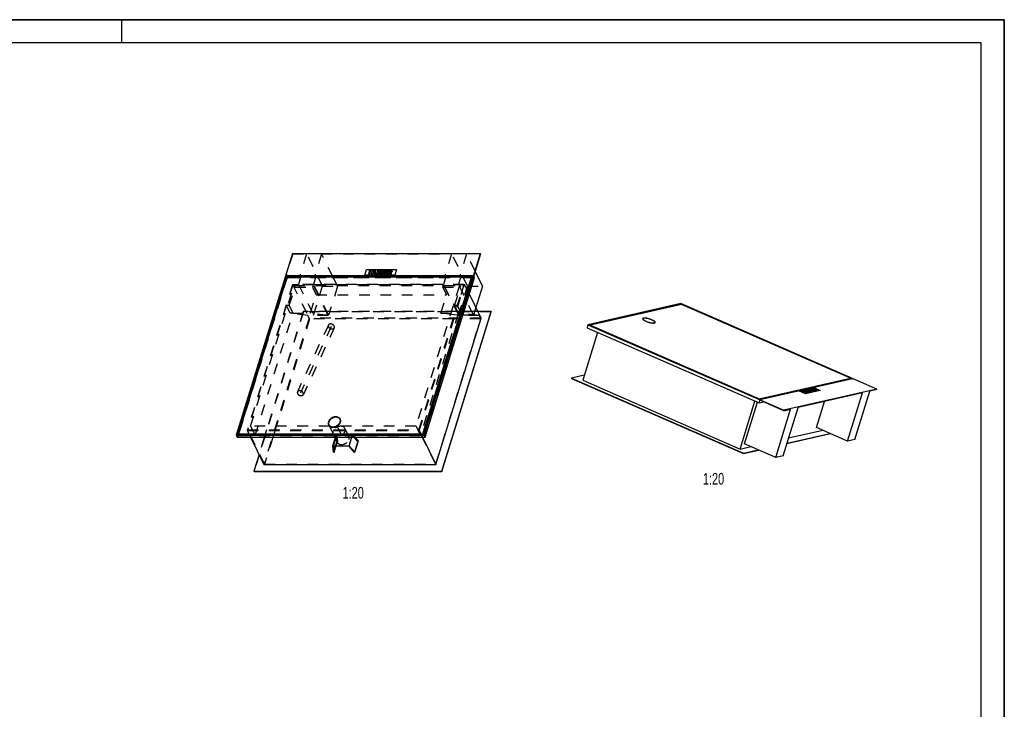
# Model space of a CAD drawing. Header units: millimetres. Extents: x 0 to 4200, y 0 to 2970.
# Tile 3 of 3: x 2081 to 4200, y 1485 to 2970. Entities that reach past the tile are written whole.
import ezdxf

# ---------------------------------------------------------------- set-up
doc = ezdxf.new("R2010")
doc.units = ezdxf.units.MM
doc.header["$LTSCALE"] = 231
doc.linetypes.add('HIDDEN', pattern=[0.2, 0.1, -0.1])
doc.layers.get('0').update_dxf_attribs({"linetype": 'CONTINUOUS'})
for name, color, linetype in [('_ACHSEN', 7, 'CONTINUOUS'), ('_KURVEN', 7, 'CONTINUOUS'), ('_ZEICHNUNGSELEM', 7, 'CONTINUOUS'), ('DEFAULT_2', 8, 'HIDDEN')]:
    doc.layers.add(name, color=color, linetype=linetype)
doc.styles.get("Standard").update_dxf_attribs({"font": 'txt', "width": 0.7})

msp = doc.modelspace()

# ---------------------------------------------------------------- linework, layer by layer
at = {"color": 7, "linetype": 'Continuous'}
for p, q in [((0, 2970), (4200, 2970)), ((4200, 0), (4200, 2970)), ((2667.97, 2466.71), (2546.94, 2075.05)), ((2667.97, 2466.71), (3072.31, 2466.71)), ((2951.28, 2075.05), (3072.31, 2466.71)), ((3072.62, 2466.09), (3057.85, 2418.31)), ((3072.62, 2466.09), (3072.31, 2466.71)), ((2653.88, 2418.15), (2548.1, 2075.83)), ((3056.39, 2418.15), (2653.88, 2418.15)), ((2655.58, 2414.69), (2653.88, 2418.15)), ((2950.6, 2075.83), (3056.39, 2418.15)), ((3059.68, 2414.58), (3057.85, 2418.31)), ((3077, 2396.16), (3061.05, 2428.66)), ((2655.92, 2415.8), (2551.59, 2078.18)), ((3052.9, 2415.8), (2655.92, 2415.8)), ((2948.57, 2078.18), (3052.9, 2415.8)), ((2948.87, 2077.56), (3053.2, 2415.18)), ((2953.42, 2070.7), (3059.68, 2414.58)), ((3052.9, 2415.8), (3053.2, 2415.18)), ((3055.23, 2414.42), (3052.97, 2414.42)), ((3077, 2396.16), (3062.74, 2350.01)), ((3073.86, 2327.36), (3048.62, 2378.78)), ((3503.97, 2358.56), (3303.81, 2312.9)), ((3504.36, 2358.09), (3305.11, 2312.64)), ((3505.52, 2356.67), (3309.01, 2311.84)), ((3503.8, 2356.28), (3504.36, 2358.09)), ((3925.63, 2174.58), (3503.97, 2358.56)), ((3872.89, 2197.29), (3504.36, 2358.09)), ((3868.99, 2198.08), (3505.52, 2356.67)), ((2989.11, 1997.97), (3095.37, 2341.85)), ((2989.41, 1997.35), (3095.68, 2341.23)), ((3095.37, 2341.85), (3066.74, 2341.85)), ((3095.37, 2341.85), (3095.68, 2341.23)), ((2976.54, 2012.46), (3073.86, 2327.36)), ((3303.81, 2312.9), (3301.82, 2306.43)), ((3303.81, 2312.9), (3725.47, 2128.92)), ((3305.11, 2312.64), (3673.64, 2151.84)), ((3309.01, 2311.84), (3308.76, 2311.04)), ((3309.01, 2311.84), (3672.48, 2153.25)), ((3421.92, 2325.19), (3422.19, 2326.09)), ((3447.72, 2317.24), (3448, 2318.14)), ((3324.34, 2296.61), (3292.57, 2193.44)), ((3301.82, 2306.43), (3672.04, 2144.9)), ((3296, 2204.59), (3268.53, 2198.32)), ((3268.53, 2198.32), (3268.25, 2197.4)), ((3268.25, 2197.4), (3638.46, 2035.86)), ((3268.53, 2198.32), (3638.75, 2036.79)), ((3292.57, 2193.44), (3631.58, 2045.52)), ((3672.4, 2152.38), (3868.7, 2197.16)), ((3672.48, 2153.25), (3868.99, 2198.08)), ((3673.64, 2151.84), (3872.89, 2197.29)), ((3863.42, 2195.13), (3862.18, 2195.67)), ((3868.99, 2198.08), (3868.7, 2197.16)), ((3925.63, 2174.58), (3725.47, 2128.92)), ((3894.57, 2166.63), (3755.96, 2135.02)), ((3862.56, 2062.68), (3894.57, 2166.63)), ((3878.52, 2066.32), (3910.52, 2170.27)), ((3925.34, 2173.65), (3910.52, 2170.27)), ((3925.34, 2173.65), (3925.63, 2174.58)), ((3631.58, 2045.52), (3663.35, 2148.69)), ((3640.95, 2056.68), (3668.58, 2146.4)), ((3672.04, 2144.9), (3673.74, 2150.44)), ((3672.04, 2144.9), (3681.5, 2147.06)), ((3672.48, 2153.25), (3672.23, 2152.45)), ((3725.18, 2128), (3673.74, 2150.44)), ((3795.52, 2091.94), (3812.77, 2147.97)), ((3708, 2027.42), (3740, 2131.38)), ((3723.95, 2031.06), (3755.96, 2135.02)), ((3725.18, 2128), (3740, 2131.38)), ((3725.18, 2128), (3725.47, 2128.92)), ((2770.49, 2109.36), (2770.18, 2109.98)), ((2551.72, 2077.91), (2551.08, 2075.83)), ((2551.59, 2078.18), (2551.89, 2077.56)), ((2551.59, 2078.18), (2948.57, 2078.18)), ((2551.89, 2077.56), (2948.87, 2077.56)), ((2746.25, 2097.46), (2745.95, 2098.09)), ((2948.57, 2078.18), (2948.87, 2077.56)), ((3732, 2057.2), (3825.99, 2078.64)), ((3732.29, 2058.12), (3824.69, 2079.2)), ((3735.72, 2069.27), (3809.09, 2086.01)), ((3862.56, 2062.68), (3795.52, 2091.94)), ((2546.94, 2075.05), (2549.07, 2070.7)), ((2546.94, 2075.05), (2951.28, 2075.05)), ((2548.1, 2075.83), (2950.6, 2075.83)), ((2549.07, 2070.7), (2953.42, 2070.7)), ((2577.7, 2070.7), (2606.28, 2012.46)), ((2947.97, 2070.7), (2976.54, 2012.46)), ((2951.28, 2075.05), (2953.42, 2070.7)), ((3708, 2027.42), (3640.95, 2056.68)), ((3878.52, 2066.32), (3862.56, 2062.68)), ((3631.58, 2045.52), (3654.53, 2050.75)), ((3638.46, 2035.86), (3671.42, 2043.38)), ((3638.75, 2036.79), (3638.46, 2035.86)), ((3638.75, 2036.79), (3670.13, 2043.95)), ((2595.82, 2033.77), (2584.76, 1997.97)), ((3723.95, 2031.06), (3708, 2027.42)), ((2584.76, 1997.97), (2585.07, 1997.35)), ((2584.76, 1997.97), (2989.11, 1997.97)), ((2585.07, 1997.35), (2989.41, 1997.35)), ((2606.28, 2012.46), (2976.54, 2012.46)), ((2989.11, 1997.97), (2989.41, 1997.35))]:
    msp.add_line(p, q, dxfattribs=at)
at = {"color": 3, "linetype": 'Continuous'}
for p, q in [((4200, 2970), (0, 2970)), ((2300, 2970), (2300, 2920)), ((4200, 2970), (4200, 0))]:
    msp.add_line(p, q, dxfattribs=at)
at = {"color": 5, "linetype": 'Continuous'}
for p, q in [((4150, 2920), (50, 2920)), ((4150, 50), (4150, 2920))]:
    msp.add_line(p, q, dxfattribs=at)
at = {"color": 7, "linetype": 'Continuous'}
msp.add_arc((2754.94, 2101.14), 9.75, 166.21892, 166.49932, dxfattribs=at)
for points, knots in [([(3422.19, 2326.09), (3422.16, 2325.99), (3422.14, 2325.78), (3422.2, 2325.45), (3422.35, 2325.1), (3422.71, 2324.57), (3423.4, 2323.88), (3424.49, 2323.05), (3425.89, 2322.2), (3427.54, 2321.33), (3429.41, 2320.49), (3432.16, 2319.41), (3435.71, 2318.28), (3439.27, 2317.47), (3441.94, 2317.08), (3443.68, 2316.94), (3445.18, 2316.95), (3446.08, 2317.06), (3446.48, 2317.15)], [0, 0, 0, 0, 0.0109668, 0.0229861, 0.0368478, 0.0530326, 0.0931724, 0.1439673, 0.2047245, 0.2741326, 0.35048, 0.4317794, 0.6004188, 0.7620337, 0.8347935, 0.8996312, 0.9550366, 1, 1, 1, 1]), ([(3423.71, 2327.08), (3423.51, 2327.04), (3423.09, 2326.91), (3422.52, 2326.63), (3422.25, 2326.27), (3422.19, 2326.09)], [0, 0, 0, 0, 0.3206921, 0.7017037, 1, 1, 1, 1]), ([(3448, 2318.14), (3448.03, 2318.24), (3448.05, 2318.45), (3447.99, 2318.78), (3447.84, 2319.13), (3447.48, 2319.66), (3446.79, 2320.35), (3445.7, 2321.17), (3444.3, 2322.03), (3442.65, 2322.9), (3440.78, 2323.74), (3438.03, 2324.82), (3434.48, 2325.95), (3430.92, 2326.76), (3428.25, 2327.15), (3426.51, 2327.28), (3425.01, 2327.28), (3424.11, 2327.17), (3423.71, 2327.08)], [0, 0, 0, 0, 0.0109668, 0.0229861, 0.0368478, 0.0530326, 0.0931724, 0.1439673, 0.2047245, 0.2741326, 0.35048, 0.4317794, 0.6004188, 0.7620337, 0.8347935, 0.8996312, 0.9550366, 1, 1, 1, 1]), ([(3446.48, 2317.15), (3446.68, 2317.19), (3447.1, 2317.31), (3447.67, 2317.6), (3447.94, 2317.96), (3448, 2318.14)], [0, 0, 0, 0, 0.3206921, 0.7017037, 1, 1, 1, 1]), ([(2745.46, 2103.41), (2745.24, 2102.51), (2745.07, 2100.67), (2745.56, 2098.87), (2745.95, 2098.09)], [0, 0, 0, 0, 0.5145738, 1, 1, 1, 1]), ([(2761.33, 2114.61), (2759.58, 2114.61), (2756, 2113.97), (2751.96, 2111.95), (2749.2, 2109.68), (2746.99, 2107.2), (2745.84, 2104.98), (2745.47, 2103.46)], [0, 0, 0, 0, 0.2545031, 0.5185022, 0.6480672, 0.7726583, 1, 1, 1, 1]), ([(2754.8, 2093.46), (2757.15, 2093.46), (2760.74, 2094.31), (2764.89, 2096.65), (2767.57, 2098.95), (2769.58, 2101.62), (2770.78, 2104.49), (2771.06, 2107.38), (2770.57, 2109.19), (2770.18, 2109.98)], [0, 0, 0, 0, 0.2699398, 0.4094269, 0.5451067, 0.6729258, 0.7905546, 0.8983622, 1, 1, 1, 1]), ([(2770.18, 2109.98), (2769.83, 2110.69), (2768.86, 2112.04), (2766.77, 2113.52), (2764.18, 2114.42), (2762.3, 2114.61), (2761.33, 2114.61)], [0, 0, 0, 0, 0.2268552, 0.4650458, 0.722054, 1, 1, 1, 1]), ([(2745.95, 2098.09), (2746.29, 2097.37), (2747.27, 2096.03), (2749.36, 2094.55), (2751.94, 2093.64), (2753.82, 2093.46), (2754.8, 2093.46)], [0, 0, 0, 0, 0.2268552, 0.4650458, 0.722054, 1, 1, 1, 1])]:
    msp.add_open_spline(points, degree=3, knots=knots, dxfattribs=at)
at = {"layer": '_ACHSEN', "color": 8, "linetype": 'HIDDEN'}
for p, q in [((2770.94, 2109.58), (2770.63, 2110.2)), ((2747.51, 2094.99), (2577.77, 2094.99)), ((2745.8, 2097.24), (2745.5, 2097.86)), ((2751.63, 2086.59), (2747.51, 2094.99)), ((2756.06, 2077.56), (2751.63, 2086.59)), ((2756.31, 2075.83), (2755.56, 2077.35)), ((2756.91, 2075.83), (2756.06, 2077.56)), ((2933.76, 2094.99), (2764.03, 2094.99)), ((2768.15, 2086.59), (2764.03, 2094.99)), ((2772.58, 2077.56), (2768.15, 2086.59)), ((2773.43, 2075.83), (2772.58, 2077.56)), ((2782.22, 2086.59), (2780.7, 2089.69)), ((2786.65, 2077.56), (2782.22, 2086.59)), ((2787.5, 2075.83), (2786.65, 2077.56)), ((2757.27, 2075.1), (2587.53, 2075.1)), ((2756.67, 2075.1), (2756.31, 2075.83)), ((2758.83, 2070.7), (2756.67, 2075.1)), ((2757.27, 2075.1), (2756.91, 2075.83)), ((2764.1, 2059.95), (2758.83, 2070.7)), ((2773.79, 2075.1), (2773.43, 2075.83)), ((2943.52, 2075.1), (2773.79, 2075.1)), ((2787.86, 2075.1), (2787.5, 2075.83)), ((2789.24, 2072.28), (2787.86, 2075.1))]:
    msp.add_line(p, q, dxfattribs=at)
for centre, radius, start, end in [((2755.6, 2100.28), 10.59, 162.82584, 164.00454), ((2764.39, 2106.37), 7.29, 26.13933, 29.15609), ((2761.49, 2106.31), 9.75, 346.219, 346.49932), ((2761.6, 2106.28), 9.64, 346.4973, 347.80933), ((2752.35, 2100.46), 7.29, 203.37258, 206.13797), ((2782.6, 2069.03), 7.39, 13.03474, 26.08463)]:
    msp.add_arc(centre, radius, start, end, dxfattribs=at)
at = {"layer": '_ACHSEN', "color": 7, "linetype": 'Continuous'}
for centre, start, end in [((2764.37, 2106.35), 29.15698, 31.55355), ((2752.37, 2100.47), 200.71839, 203.37142)]:
    msp.add_arc(centre, 7.32, start, end, dxfattribs=at)
for points, knots in [([(3421.71, 2326.23), (3421.67, 2326.08), (3421.66, 2325.69), (3421.82, 2325.35), (3421.92, 2325.17)], [0, 0, 0, 0, 0.4509245, 1, 1, 1, 1]), ([(3422.18, 2326.07), (3422.13, 2326.04), (3421.96, 2325.95), (3421.8, 2325.83), (3421.69, 2325.73)], [0, 0, 0, 0, 0.2730645, 1, 1, 1, 1]), ([(3422.18, 2326.07), (3422.13, 2326.04), (3421.96, 2325.95), (3421.8, 2325.84), (3421.7, 2325.74)], [0, 0, 0, 0, 0.2728424, 1, 1, 1, 1]), ([(3441.48, 2323.57), (3440.46, 2324.01), (3438.35, 2324.84), (3435.11, 2325.88), (3431.87, 2326.7), (3429.25, 2327.17), (3427.31, 2327.39), (3426.03, 2327.47), (3424.88, 2327.47), (3423.89, 2327.39), (3423.06, 2327.23), (3422.41, 2326.99), (3421.94, 2326.67), (3421.76, 2326.38), (3421.71, 2326.23)], [0, 0, 0, 0, 0.1608179, 0.3281387, 0.4923672, 0.6441388, 0.712689, 0.7751014, 0.8306217, 0.878691, 0.9190296, 0.951803, 0.977982, 1, 1, 1, 1]), ([(3421.92, 2325.17), (3422.02, 2324.99), (3422.3, 2324.63), (3423.05, 2323.86), (3424.38, 2322.88), (3426.37, 2321.73), (3427.89, 2321.02), (3428.71, 2320.66)], [0, 0, 0, 0, 0.0751261, 0.1653442, 0.3912767, 0.6730927, 1, 1, 1, 1]), ([(3428.71, 2320.66), (3430.5, 2319.88), (3433.28, 2318.87), (3437.03, 2317.84), (3439.77, 2317.25), (3442.3, 2316.87), (3444.51, 2316.72), (3446.29, 2316.81), (3447.31, 2317.04), (3447.71, 2317.23)], [0, 0, 0, 0, 0.2984852, 0.4504885, 0.5956085, 0.7277268, 0.841507, 0.932889, 1, 1, 1, 1]), ([(3448.48, 2317.99), (3448.53, 2318.16), (3448.52, 2318.59), (3448.21, 2319.21), (3447.65, 2319.88), (3446.84, 2320.58), (3445.79, 2321.33), (3444.53, 2322.09), (3443.07, 2322.85), (3442.03, 2323.33), (3441.48, 2323.57)], [0, 0, 0, 0, 0.0571167, 0.128109, 0.2200233, 0.3349395, 0.4724874, 0.6309719, 0.8078543, 1, 1, 1, 1]), ([(3447.71, 2317.23), (3447.89, 2317.32), (3448.21, 2317.51), (3448.43, 2317.84), (3448.48, 2317.99)], [0, 0, 0, 0, 0.5491429, 1, 1, 1, 1]), ([(3448.21, 2317.57), (3448.2, 2317.62), (3448.15, 2317.81), (3448.07, 2317.99), (3447.99, 2318.12)], [0, 0, 0, 0, 0.2293841, 1, 1, 1, 1]), ([(2745.17, 2104.03), (2744.85, 2103), (2744.61, 2101.37), (2744.92, 2099.28), (2745.27, 2098.32), (2745.5, 2097.86)], [0, 0, 0, 0, 0.5161113, 0.7604342, 1, 1, 1, 1]), ([(2745.41, 2103.2), (2745.16, 2102.31), (2744.89, 2100.5), (2745.22, 2098.69), (2745.53, 2097.88)], [0, 0, 0, 0, 0.5158497, 1, 1, 1, 1]), ([(2770.63, 2110.2), (2770.4, 2110.68), (2769.81, 2111.61), (2768.21, 2113.21), (2765.47, 2114.62), (2761.59, 2115.18), (2757.41, 2114.66), (2753.99, 2113.39), (2751.44, 2111.9), (2748.15, 2109.44), (2745.95, 2106.56), (2745.17, 2104.03)], [0, 0, 0, 0, 0.0509115, 0.1029645, 0.2135632, 0.3362482, 0.4697974, 0.6094202, 0.6796156, 0.7488696, 1, 1, 1, 1]), ([(2745.5, 2097.86), (2745.73, 2097.38), (2746.32, 2096.46), (2747.92, 2094.86), (2750.66, 2093.45), (2754.54, 2092.89), (2758.72, 2093.4), (2762.14, 2094.68), (2764.69, 2096.16), (2767.98, 2098.62), (2770.18, 2101.5), (2770.96, 2104.03)], [0, 0, 0, 0, 0.0509115, 0.1029645, 0.2135632, 0.3362482, 0.4697974, 0.6094202, 0.6796156, 0.7488696, 1, 1, 1, 1]), ([(2770.61, 2110.18), (2770.15, 2110.93), (2768.91, 2112.3), (2767.31, 2113.2), (2766.44, 2113.54)], [0, 0, 0, 0, 0.4840447, 1, 1, 1, 1]), ([(2771.02, 2104.25), (2771.21, 2105.12), (2771.34, 2106.88), (2770.86, 2108.6), (2770.49, 2109.36)], [0, 0, 0, 0, 0.5136227, 1, 1, 1, 1]), ([(2770.96, 2104.03), (2771.28, 2105.07), (2771.52, 2106.7), (2771.21, 2108.78), (2770.85, 2109.75), (2770.63, 2110.2)], [0, 0, 0, 0, 0.5161113, 0.7604342, 1, 1, 1, 1]), ([(2746.25, 2097.46), (2746.62, 2096.7), (2747.7, 2095.26), (2749.18, 2094.29), (2749.99, 2093.9)], [0, 0, 0, 0, 0.4862547, 1, 1, 1, 1])]:
    msp.add_open_spline(points, degree=3, knots=knots, dxfattribs=at)
at = {"layer": '_ACHSEN', "color": 8, "linetype": 'HIDDEN'}
for points, knots in [([(2761.64, 2113.99), (2759.29, 2113.99), (2755.69, 2113.14), (2751.55, 2110.8), (2748.86, 2108.49), (2746.85, 2105.82), (2745.65, 2102.95), (2745.37, 2100.07), (2745.86, 2098.26), (2746.25, 2097.46)], [0, 0, 0, 0, 0.2699398, 0.4094269, 0.5451067, 0.6729258, 0.7905546, 0.8983622, 1, 1, 1, 1]), ([(2766.44, 2113.54), (2764.58, 2114.28), (2761.34, 2114.6), (2757.16, 2113.83), (2753.98, 2112.62), (2751.06, 2110.87), (2747.84, 2108.07), (2746.07, 2105.33), (2745.47, 2103.41)], [0, 0, 0, 0, 0.2354533, 0.3653596, 0.499143, 0.6330582, 0.7633397, 1, 1, 1, 1]), ([(2755.1, 2092.84), (2756.85, 2092.84), (2760.43, 2093.47), (2764.47, 2095.5), (2767.24, 2097.76), (2769.44, 2100.24), (2770.59, 2102.47), (2770.96, 2103.98)], [0, 0, 0, 0, 0.2545031, 0.5185023, 0.6480673, 0.7726583, 1, 1, 1, 1]), ([(2770.49, 2109.36), (2770.14, 2110.07), (2769.16, 2111.42), (2767.07, 2112.9), (2764.49, 2113.8), (2762.61, 2113.99), (2761.64, 2113.99)], [0, 0, 0, 0, 0.2268552, 0.4650458, 0.722054, 1, 1, 1, 1]), ([(2764.03, 2094.99), (2765.74, 2095.99), (2768.73, 2098.38), (2770.74, 2101.71), (2771.26, 2103.41)], [0, 0, 0, 0, 0.5258768, 1, 1, 1, 1]), ([(2771.26, 2103.41), (2771.58, 2104.45), (2771.82, 2106.07), (2771.51, 2108.16), (2771.16, 2109.13), (2770.94, 2109.58)], [0, 0, 0, 0, 0.5161113, 0.7604342, 1, 1, 1, 1]), ([(2745.8, 2097.24), (2745.9, 2097.03), (2746.36, 2096.2), (2746.98, 2095.47), (2747.51, 2094.99)], [0, 0, 0, 0, 0.2478635, 1, 1, 1, 1]), ([(2747.51, 2094.99), (2747.96, 2094.57), (2749.01, 2093.83), (2750.81, 2093.03), (2752.83, 2092.55), (2755.8, 2092.33), (2759.7, 2092.92), (2762.63, 2094.18), (2764.03, 2094.99)], [0, 0, 0, 0, 0.1056676, 0.2170969, 0.3351133, 0.4596885, 0.7243293, 1, 1, 1, 1]), ([(2747.51, 2094.99), (2747.96, 2094.57), (2749.01, 2093.83), (2750.81, 2093.03), (2752.83, 2092.55), (2755.8, 2092.33), (2759.7, 2092.92), (2762.63, 2094.18), (2764.03, 2094.99)], [0, 0, 0, 0, 0.1056676, 0.2170969, 0.3351133, 0.4596885, 0.7243293, 1, 1, 1, 1]), ([(2749.99, 2093.9), (2750.37, 2093.72), (2752, 2093.08), (2753.77, 2092.84), (2755.1, 2092.84)], [0, 0, 0, 0, 0.2371781, 1, 1, 1, 1]), ([(2755.24, 2083.52), (2754.92, 2082.48), (2754.68, 2080.86), (2754.99, 2078.77), (2755.34, 2077.8), (2755.56, 2077.35)], [0, 0, 0, 0, 0.5161113, 0.7604342, 1, 1, 1, 1]), ([(2780.7, 2089.69), (2780.46, 2090.17), (2779.87, 2091.09), (2778.27, 2092.7), (2775.53, 2094.11), (2771.65, 2094.67), (2767.47, 2094.15), (2764.05, 2092.87), (2761.5, 2091.39), (2758.22, 2088.93), (2756.02, 2086.05), (2755.24, 2083.52)], [0, 0, 0, 0, 0.0509115, 0.1029645, 0.2135632, 0.3362482, 0.4697974, 0.6094202, 0.6796156, 0.7488696, 1, 1, 1, 1]), ([(2755.56, 2077.35), (2755.67, 2077.14), (2756.12, 2076.31), (2756.74, 2075.58), (2757.27, 2075.1)], [0, 0, 0, 0, 0.2478635, 1, 1, 1, 1]), ([(2789.24, 2072.28), (2789, 2072.76), (2788.42, 2073.69), (2786.82, 2075.29), (2784.07, 2076.7), (2780.2, 2077.26), (2776.01, 2076.75), (2772.59, 2075.47), (2770.05, 2073.98), (2766.76, 2071.52), (2764.56, 2068.64), (2763.78, 2066.11)], [0, 0, 0, 0, 0.0509115, 0.1029645, 0.2135632, 0.3362482, 0.4697974, 0.6094202, 0.6796156, 0.7488696, 1, 1, 1, 1]), ([(2773.79, 2075.1), (2775.5, 2076.09), (2778.49, 2078.49), (2780.5, 2081.81), (2781.03, 2083.52)], [0, 0, 0, 0, 0.5258768, 1, 1, 1, 1]), ([(2781.03, 2083.52), (2781.35, 2084.56), (2781.59, 2086.18), (2781.27, 2088.27), (2780.92, 2089.23), (2780.7, 2089.69)], [0, 0, 0, 0, 0.5161113, 0.7604342, 1, 1, 1, 1]), ([(2763.78, 2066.11), (2763.46, 2065.08), (2763.22, 2063.45), (2763.53, 2061.36), (2763.88, 2060.4), (2764.1, 2059.95)], [0, 0, 0, 0, 0.5161113, 0.7604342, 1, 1, 1, 1]), ([(2764.1, 2059.95), (2764.34, 2059.47), (2764.93, 2058.54), (2766.53, 2056.94), (2769.27, 2055.53), (2773.15, 2054.97), (2777.33, 2055.48), (2780.75, 2056.76), (2783.3, 2058.25), (2786.59, 2060.7), (2788.79, 2063.59), (2789.57, 2066.11)], [0, 0, 0, 0, 0.0509115, 0.1029645, 0.2135632, 0.3362482, 0.4697974, 0.6094202, 0.6796156, 0.7488696, 1, 1, 1, 1]), ([(2789.57, 2066.11), (2789.8, 2066.87), (2790.1, 2068.41), (2789.97, 2069.97), (2789.8, 2070.7)], [0, 0, 0, 0, 0.5150111, 1, 1, 1, 1])]:
    msp.add_open_spline(points, degree=3, knots=knots, dxfattribs=at)
at = {"layer": '_KURVEN', "color": 4, "linetype": 'Continuous'}
for p, q in [((2823.5, 2420.1), (2827.13, 2431.85)), ((2887.98, 2420.1), (2823.5, 2420.1)), ((2827.13, 2431.85), (2891.61, 2431.85)), ((2833.85, 2429.9), (2831.43, 2422.06)), ((2831.43, 2422.06), (2834.28, 2422.06)), ((2836.7, 2429.9), (2833.85, 2429.9)), ((2834.28, 2422.06), (2835.26, 2425.23)), ((2835.26, 2425.23), (2838.37, 2425.23)), ((2835.85, 2427.16), (2836.7, 2429.9)), ((2838.96, 2427.16), (2835.85, 2427.16)), ((2838.37, 2425.23), (2837.39, 2422.06)), ((2837.39, 2422.06), (2840.25, 2422.06)), ((2839.81, 2429.9), (2838.96, 2427.16)), ((2842.67, 2429.9), (2839.81, 2429.9)), ((2840.25, 2422.06), (2842.67, 2429.9)), ((2844.57, 2429.9), (2843.12, 2425.23)), ((2847.4, 2429.9), (2844.57, 2429.9)), ((2845.93, 2425.11), (2847.4, 2429.9)), ((2850.55, 2429.9), (2849.07, 2425.11)), ((2853.39, 2429.9), (2850.55, 2429.9)), ((2851.95, 2425.23), (2853.39, 2429.9)), ((2855.28, 2429.9), (2852.86, 2422.06)), ((2852.86, 2422.06), (2857.78, 2422.06)), ((2860.61, 2429.9), (2855.28, 2429.9)), ((2856.25, 2423.75), (2856.74, 2425.33)), ((2857.71, 2423.75), (2856.25, 2423.75)), ((2856.74, 2425.33), (2858.19, 2425.33)), ((2857.21, 2426.82), (2857.66, 2428.31)), ((2858.44, 2426.82), (2857.21, 2426.82)), ((2857.66, 2428.31), (2858.92, 2428.31)), ((2865.28, 2429.9), (2862.86, 2422.06)), ((2862.86, 2422.06), (2870.62, 2422.06)), ((2872.91, 2429.9), (2865.28, 2429.9)), ((2866.26, 2423.84), (2866.74, 2425.38)), ((2871.17, 2423.84), (2866.26, 2423.84)), ((2866.74, 2425.38), (2871.17, 2425.38)), ((2867.23, 2426.98), (2867.62, 2428.22)), ((2871.66, 2426.98), (2867.23, 2426.98)), ((2867.62, 2428.22), (2872.39, 2428.22)), ((2870.62, 2422.06), (2871.17, 2423.84)), ((2871.17, 2425.38), (2871.66, 2426.98)), ((2874.62, 2429.9), (2872.2, 2422.06)), ((2872.2, 2422.06), (2875.05, 2422.06)), ((2872.39, 2428.22), (2872.91, 2429.9)), ((2879.36, 2429.9), (2874.62, 2429.9)), ((2875.05, 2422.06), (2876.04, 2425.24)), ((2876.04, 2425.24), (2876.29, 2425.24)), ((2876.49, 2426.72), (2876.99, 2428.31)), ((2877.69, 2426.72), (2876.49, 2426.72)), ((2876.99, 2428.31), (2878.24, 2428.31)), ((2877.26, 2424.46), (2878.04, 2422.06)), ((2878.04, 2422.06), (2881.25, 2422.06)), ((2881.25, 2422.06), (2880.57, 2424.33)), ((2891.61, 2431.85), (2887.98, 2420.1)), ((3759.41, 2170), (3791.33, 2177.28)), ((3772.06, 2164.48), (3759.41, 2170)), ((3766.74, 2170.27), (3765.15, 2169.91)), ((3765.15, 2169.91), (3768.27, 2169)), ((3770.07, 2169.32), (3766.74, 2170.27)), ((3769.63, 2170.93), (3768.22, 2170.61)), ((3768.22, 2170.61), (3771.64, 2169.12)), ((3778.07, 2167.25), (3769.63, 2170.93)), ((3774.25, 2171.99), (3770.41, 2171.11)), ((3770.41, 2171.11), (3772.32, 2170.28)), ((3771.64, 2169.12), (3771.52, 2169.09)), ((3803.98, 2171.76), (3772.06, 2164.48)), ((3772.32, 2170.28), (3774.75, 2170.83)), ((3772.64, 2168.29), (3773.23, 2168.42)), ((3773.23, 2168.42), (3774.95, 2167.67)), ((3776.41, 2170.11), (3774.22, 2169.61)), ((3774.22, 2169.61), (3775.94, 2168.86)), ((3782.69, 2168.31), (3774.25, 2171.99)), ((3774.95, 2167.67), (3774.33, 2167.53)), ((3774.75, 2170.83), (3776.41, 2170.11)), ((3775.72, 2166.72), (3778.07, 2167.25)), ((3775.94, 2168.86), (3778.13, 2169.36)), ((3779.2, 2173.12), (3776.77, 2172.56)), ((3779.47, 2168.77), (3777.11, 2168.23)), ((3777.11, 2168.23), (3778.91, 2167.45)), ((3778.13, 2169.36), (3779.47, 2168.77)), ((3778.87, 2171.84), (3779.59, 2172)), ((3778.91, 2167.45), (3782.69, 2168.31)), ((3787.64, 2169.44), (3779.2, 2173.12)), ((3779.59, 2172), (3781.3, 2171.25)), ((3781.3, 2171.25), (3780.59, 2171.09)), ((3782.29, 2170.41), (3782.91, 2170.55)), ((3782.91, 2170.55), (3784.51, 2169.86)), ((3783.54, 2171.84), (3788.57, 2169.65)), ((3784.51, 2169.86), (3783.88, 2169.71)), ((3789.98, 2169.97), (3784.83, 2172.22)), ((3785, 2168.83), (3787.64, 2169.44)), ((3786.86, 2174.86), (3785.45, 2174.54)), ((3785.45, 2174.54), (3793.88, 2170.86)), ((3786.39, 2172.57), (3791.54, 2170.33)), ((3790.27, 2173.37), (3786.86, 2174.86)), ((3792.94, 2170.65), (3787.91, 2172.84)), ((3789.81, 2175.54), (3788.4, 2175.21)), ((3788.4, 2175.21), (3791.81, 2173.73)), ((3788.57, 2169.65), (3789.98, 2169.97)), ((3798.24, 2171.86), (3789.81, 2175.54)), ((3791.81, 2173.73), (3790.27, 2173.37)), ((3791.33, 2177.28), (3803.98, 2171.76)), ((3791.54, 2170.33), (3792.94, 2170.65)), ((3792.34, 2172.47), (3793.88, 2172.82)), ((3795.3, 2171.18), (3792.34, 2172.47)), ((3793.88, 2172.82), (3796.84, 2171.53)), ((3793.88, 2170.86), (3795.3, 2171.18)), ((3796.84, 2171.53), (3798.24, 2171.86))]:
    msp.add_line(p, q, dxfattribs=at)
at = {"layer": '_KURVEN', "color": 8, "linetype": 'HIDDEN'}
msp.add_line((2751.39, 2309.41), (2684.87, 2165.76), dxfattribs=at)
at = {"layer": '_KURVEN', "color": 4, "linetype": 'Continuous'}
for points in [[(2842.98, 2423.9), (2842.96, 2424.4), (2843, 2424.84), (2843.12, 2425.23)], [(2843.3, 2423), (2843.1, 2423.29), (2842.99, 2423.59), (2842.98, 2423.9)], [(2844.07, 2422.32), (2843.76, 2422.49), (2843.51, 2422.71), (2843.3, 2423)], [(2845.3, 2422.01), (2844.79, 2422.06), (2844.37, 2422.16), (2844.07, 2422.32)], [(2846.75, 2421.93), (2846.29, 2421.93), (2845.81, 2421.96), (2845.3, 2422.01)], [(2845.93, 2425.11), (2845.8, 2424.69), (2845.83, 2424.36), (2846.03, 2424.12)], [(2846.03, 2424.12), (2846.24, 2423.87), (2846.59, 2423.76), (2847.08, 2423.76)], [(2848.82, 2422.19), (2848.21, 2422.02), (2847.52, 2421.93), (2846.75, 2421.93)], [(2847.08, 2423.76), (2847.57, 2423.76), (2847.99, 2423.87), (2848.34, 2424.11)], [(2848.34, 2424.11), (2848.69, 2424.34), (2848.94, 2424.68), (2849.07, 2425.11)], [(2850.16, 2422.84), (2849.7, 2422.53), (2849.25, 2422.31), (2848.82, 2422.19)], [(2851.29, 2423.92), (2850.99, 2423.51), (2850.62, 2423.15), (2850.16, 2422.84)], [(2851.95, 2425.23), (2851.81, 2424.76), (2851.58, 2424.33), (2851.29, 2423.92)], [(2857.71, 2423.75), (2858.2, 2423.75), (2858.56, 2423.82), (2858.81, 2423.97)], [(2859.08, 2422.17), (2858.42, 2422.1), (2857.98, 2422.06), (2857.78, 2422.06)], [(2859.17, 2425.12), (2859.01, 2425.26), (2858.69, 2425.33), (2858.19, 2425.33)], [(2858.44, 2426.82), (2858.88, 2426.82), (2859.21, 2426.89), (2859.43, 2427.02)], [(2858.81, 2423.97), (2859.06, 2424.12), (2859.22, 2424.31), (2859.3, 2424.56)], [(2859.77, 2428.12), (2859.63, 2428.25), (2859.35, 2428.31), (2858.92, 2428.31)], [(2860.24, 2422.43), (2859.97, 2422.31), (2859.58, 2422.22), (2859.08, 2422.17)], [(2859.3, 2424.56), (2859.37, 2424.79), (2859.32, 2424.98), (2859.17, 2425.12)], [(2859.43, 2427.02), (2859.64, 2427.14), (2859.79, 2427.34), (2859.87, 2427.58)], [(2859.87, 2427.58), (2859.93, 2427.81), (2859.9, 2427.99), (2859.77, 2428.12)], [(2861.39, 2423.2), (2861.07, 2422.87), (2860.69, 2422.61), (2860.24, 2422.43)], [(2860.61, 2429.9), (2861.5, 2429.9), (2862.12, 2429.71), (2862.48, 2429.34)], [(2861.89, 2426.75), (2861.59, 2426.53), (2861.21, 2426.36), (2860.74, 2426.23)], [(2860.74, 2426.23), (2861.35, 2426.09), (2861.76, 2425.86), (2861.98, 2425.53)], [(2862.06, 2424.29), (2861.94, 2423.89), (2861.71, 2423.52), (2861.39, 2423.2)], [(2862.77, 2427.95), (2862.62, 2427.48), (2862.33, 2427.09), (2861.89, 2426.75)], [(2861.98, 2425.53), (2862.19, 2425.2), (2862.22, 2424.79), (2862.06, 2424.29)], [(2862.48, 2429.34), (2862.84, 2428.96), (2862.94, 2428.5), (2862.77, 2427.95)], [(2876.92, 2425.06), (2876.76, 2425.18), (2876.55, 2425.24), (2876.29, 2425.24)], [(2877.26, 2424.46), (2877.16, 2424.77), (2877.05, 2424.96), (2876.92, 2425.06)], [(2877.69, 2426.72), (2877.82, 2426.72), (2878.08, 2426.75), (2878.48, 2426.83)], [(2879.23, 2428.11), (2879.09, 2428.25), (2878.75, 2428.31), (2878.24, 2428.31)], [(2878.48, 2426.83), (2878.68, 2426.86), (2878.85, 2426.94), (2879.02, 2427.07)], [(2879.02, 2427.07), (2879.17, 2427.2), (2879.28, 2427.36), (2879.34, 2427.53)], [(2879.34, 2427.53), (2879.42, 2427.78), (2879.38, 2427.97), (2879.23, 2428.11)], [(2880.44, 2425.83), (2880.16, 2425.7), (2879.8, 2425.6), (2879.35, 2425.52)], [(2879.35, 2425.52), (2879.65, 2425.42), (2879.87, 2425.32), (2880, 2425.23)], [(2879.36, 2429.9), (2880.24, 2429.9), (2880.89, 2429.83), (2881.32, 2429.7)], [(2880, 2425.23), (2880.08, 2425.16), (2880.19, 2425.03), (2880.33, 2424.81)], [(2880.33, 2424.81), (2880.46, 2424.61), (2880.54, 2424.45), (2880.57, 2424.33)], [(2881.58, 2426.59), (2881.26, 2426.28), (2880.88, 2426.02), (2880.44, 2425.83)], [(2881.32, 2429.7), (2881.74, 2429.58), (2882.04, 2429.34), (2882.22, 2428.99)], [(2882.26, 2427.72), (2882.12, 2427.28), (2881.89, 2426.91), (2881.58, 2426.59)], [(2882.22, 2428.99), (2882.4, 2428.64), (2882.41, 2428.22), (2882.26, 2427.72)], [(3768.99, 2168.82), (3768.67, 2168.89), (3768.43, 2168.95), (3768.27, 2169)], [(3769.66, 2168.68), (3769.54, 2168.69), (3769.32, 2168.74), (3768.99, 2168.82)], [(3770.34, 2168.62), (3770.07, 2168.63), (3769.84, 2168.65), (3769.66, 2168.68)], [(3770.07, 2169.32), (3770.5, 2169.2), (3770.8, 2169.12), (3770.97, 2169.1)], [(3770.18, 2168.36), (3770.16, 2168.45), (3770.22, 2168.54), (3770.34, 2168.62)], [(3770.56, 2167.9), (3770.33, 2168.08), (3770.2, 2168.23), (3770.18, 2168.36)], [(3771.61, 2167.34), (3771.14, 2167.54), (3770.79, 2167.73), (3770.56, 2167.9)], [(3770.97, 2169.1), (3771.2, 2169.06), (3771.39, 2169.06), (3771.52, 2169.09)], [(3773.18, 2166.79), (3772.67, 2166.92), (3772.14, 2167.1), (3771.61, 2167.34)], [(3772.38, 2168.15), (3772.32, 2168.11), (3772.33, 2168.06), (3772.42, 2167.98)], [(3772.64, 2168.29), (3772.58, 2168.27), (3772.49, 2168.23), (3772.38, 2168.15)], [(3772.42, 2167.98), (3772.5, 2167.91), (3772.63, 2167.83), (3772.82, 2167.75)], [(3772.82, 2167.75), (3773.09, 2167.63), (3773.34, 2167.55), (3773.58, 2167.51)], [(3774.51, 2166.58), (3774.14, 2166.59), (3773.7, 2166.66), (3773.18, 2166.79)], [(3773.58, 2167.51), (3773.82, 2167.47), (3774.07, 2167.47), (3774.33, 2167.53)], [(3775.72, 2166.72), (3775.28, 2166.62), (3774.88, 2166.57), (3774.51, 2166.58)], [(3775.99, 2172.12), (3775.99, 2172.21), (3776.08, 2172.29), (3776.25, 2172.37)], [(3776.37, 2171.66), (3776.13, 2171.84), (3776.01, 2171.99), (3775.99, 2172.12)], [(3776.25, 2172.37), (3776.49, 2172.47), (3776.67, 2172.54), (3776.77, 2172.56)], [(3777.39, 2171.11), (3776.95, 2171.3), (3776.61, 2171.48), (3776.37, 2171.66)], [(3778.95, 2170.58), (3778.44, 2170.7), (3777.92, 2170.87), (3777.39, 2171.11)], [(3778.87, 2171.84), (3778.63, 2171.78), (3778.54, 2171.71), (3778.6, 2171.62)], [(3778.6, 2171.62), (3778.66, 2171.52), (3778.82, 2171.42), (3779.09, 2171.3)], [(3780.43, 2170.41), (3779.95, 2170.4), (3779.47, 2170.46), (3778.95, 2170.58)], [(3779.09, 2171.3), (3779.34, 2171.19), (3779.59, 2171.12), (3779.84, 2171.07)], [(3779.84, 2171.07), (3780.09, 2171.03), (3780.34, 2171.04), (3780.59, 2171.09)], [(3780.5, 2170.06), (3780.37, 2170.19), (3780.35, 2170.3), (3780.43, 2170.41)], [(3781.53, 2169.44), (3781.03, 2169.66), (3780.69, 2169.86), (3780.5, 2170.06)], [(3781.5, 2173.08), (3781.34, 2173.27), (3781.3, 2173.41), (3781.36, 2173.52)], [(3781.36, 2173.52), (3781.45, 2173.66), (3781.68, 2173.78), (3782.07, 2173.86)], [(3782.26, 2172.49), (3781.9, 2172.7), (3781.65, 2172.9), (3781.5, 2173.08)], [(3783.38, 2168.87), (3782.74, 2168.99), (3782.13, 2169.18), (3781.53, 2169.44)], [(3782.29, 2170.41), (3782.08, 2170.37), (3781.99, 2170.3), (3782.04, 2170.22)], [(3782.04, 2170.22), (3782.09, 2170.14), (3782.26, 2170.04), (3782.52, 2169.92)], [(3782.07, 2173.86), (3782.29, 2173.92), (3782.56, 2173.96), (3782.88, 2173.99)], [(3783.54, 2171.84), (3783.04, 2172.06), (3782.62, 2172.27), (3782.26, 2172.49)], [(3782.52, 2169.92), (3782.76, 2169.82), (3783, 2169.74), (3783.23, 2169.7)], [(3782.88, 2173.99), (3783.2, 2174.03), (3783.53, 2174.03), (3783.87, 2173.99)], [(3783.23, 2169.7), (3783.45, 2169.66), (3783.67, 2169.67), (3783.88, 2169.71)], [(3785, 2168.83), (3784.56, 2168.73), (3784.02, 2168.75), (3783.38, 2168.87)], [(3784.15, 2173.03), (3783.9, 2172.98), (3783.84, 2172.88), (3783.96, 2172.74)], [(3783.87, 2173.99), (3784.23, 2173.96), (3784.63, 2173.89), (3785.09, 2173.79)], [(3783.96, 2172.74), (3784.07, 2172.59), (3784.36, 2172.42), (3784.83, 2172.22)], [(3785.11, 2172.99), (3784.71, 2173.08), (3784.39, 2173.09), (3784.15, 2173.03)], [(3785.09, 2173.79), (3785.55, 2173.68), (3785.97, 2173.57), (3786.36, 2173.43)], [(3786.39, 2172.57), (3785.93, 2172.77), (3785.5, 2172.91), (3785.11, 2172.99)], [(3786.36, 2173.43), (3786.98, 2173.22), (3787.5, 2173.02), (3787.91, 2172.84)]]:
    msp.add_open_spline(points, degree=3, dxfattribs=at)
at = {"layer": 'DEFAULT_2', "color": 8, "linetype": 'HIDDEN'}
for p, q in [((2668.27, 2466.09), (2653.51, 2418.31)), ((2668.27, 2466.09), (2667.97, 2466.71)), ((2668.27, 2466.09), (2698.21, 2466.09)), ((2698.21, 2466.09), (2683.44, 2418.31)), ((2732.53, 2396.16), (2698.21, 2466.09)), ((2730.45, 2466.09), (2715.68, 2418.31)), ((2730.45, 2466.09), (3010.45, 2466.09)), ((2755.13, 2415.8), (2730.45, 2466.09)), ((3010.45, 2466.09), (2995.68, 2418.31)), ((3044.76, 2396.16), (3010.45, 2466.09)), ((3042.68, 2466.09), (3027.92, 2418.31)), ((3072.62, 2466.09), (3042.68, 2466.09)), ((3061.05, 2428.66), (3042.68, 2466.09)), ((2655.34, 2414.58), (2653.51, 2418.31)), ((2653.51, 2418.31), (2683.44, 2418.31)), ((2683.44, 2418.31), (2685.27, 2414.58)), ((2715.68, 2418.31), (2995.68, 2418.31)), ((2717.51, 2414.58), (2715.68, 2418.31)), ((2995.68, 2418.31), (2997.51, 2414.58)), ((3027.92, 2418.31), (3057.85, 2418.31)), ((3029.75, 2414.58), (3027.92, 2418.31)), ((3058.22, 2414.42), (3056.39, 2418.15)), ((2655.34, 2414.58), (2549.07, 2070.7)), ((2655.71, 2414.42), (2551.72, 2077.91)), ((2656.22, 2415.18), (2551.89, 2077.56)), ((2667.9, 2400.09), (2570.59, 2085.19)), ((2668.27, 2399.93), (2571.45, 2086.59)), ((2577.77, 2094.99), (2671.33, 2397.75)), ((2668.58, 2399.3), (2654.66, 2354.26)), ((2655.34, 2414.58), (2685.27, 2414.58)), ((2655.71, 2414.42), (2655.58, 2414.69)), ((3052.97, 2414.42), (2655.71, 2414.42)), ((2655.92, 2415.8), (2656.22, 2415.18)), ((3053.2, 2415.18), (2656.22, 2415.18)), ((2667.9, 2400.09), (2680.79, 2400.09)), ((2667.9, 2400.09), (2703.59, 2327.36)), ((3036.7, 2399.93), (2668.27, 2399.93)), ((2668.58, 2399.3), (2668.27, 2399.93)), ((2712.33, 2399.3), (2668.58, 2399.3)), ((2671.33, 2397.75), (3027.32, 2397.75)), ((2671.33, 2397.75), (2673.16, 2394.02)), ((2685.27, 2414.58), (2680.79, 2400.09)), ((2680.79, 2400.09), (2713.28, 2333.89)), ((2712.33, 2399.3), (2710.69, 2394.02)), ((2744.82, 2333.1), (2712.33, 2399.3)), ((2717.51, 2414.58), (2713.03, 2400.09)), ((2713.03, 2400.09), (2993.03, 2400.09)), ((2745.52, 2333.89), (2713.03, 2400.09)), ((2713.28, 2333.89), (2732.53, 2396.16)), ((2717.51, 2414.58), (2997.51, 2414.58)), ((2732.53, 2396.16), (2764.76, 2396.16)), ((2764.76, 2396.16), (2745.52, 2333.89)), ((2764.76, 2396.16), (2755.13, 2415.8)), ((3027.32, 2397.75), (2933.76, 2094.99)), ((2939.87, 2086.59), (3036.7, 2399.93)), ((2940.85, 2085.19), (3038.17, 2400.09)), ((2952.43, 2072.1), (3058.22, 2414.42)), ((2991.62, 2394.02), (2993.25, 2399.3)), ((2997.51, 2414.58), (2993.03, 2400.09)), ((2993.03, 2400.09), (3025.52, 2333.89)), ((3025.74, 2333.1), (2993.25, 2399.3)), ((3036.51, 2399.3), (2993.25, 2399.3)), ((3037, 2399.3), (3023.08, 2354.26)), ((3029.75, 2414.58), (3025.27, 2400.09)), ((3025.27, 2400.09), (3038.17, 2400.09)), ((3057.76, 2333.89), (3025.27, 2400.09)), ((3025.52, 2333.89), (3044.76, 2396.16)), ((3027.32, 2397.75), (3029.15, 2394.02)), ((3059.68, 2414.58), (3029.75, 2414.58)), ((3037, 2399.3), (3036.51, 2399.3)), ((3037, 2399.3), (3036.7, 2399.93)), ((3044.53, 2387.12), (3038.17, 2400.09)), ((3044.76, 2396.16), (3077, 2396.16)), ((3058.22, 2414.42), (3055.23, 2414.42)), ((2660.88, 2354.26), (2673.16, 2394.02)), ((2673.16, 2394.02), (2710.69, 2394.02)), ((2706.34, 2338.1), (2718.63, 2377.85)), ((2710.69, 2394.02), (2718.63, 2377.85)), ((2718.63, 2377.85), (2999.55, 2377.85)), ((2987.26, 2338.1), (2999.55, 2377.85)), ((2991.62, 2394.02), (3029.15, 2394.02)), ((2991.62, 2394.02), (2999.55, 2377.85)), ((3016.87, 2354.26), (3029.15, 2394.02)), ((3045.92, 2384.28), (3044.53, 2387.12)), ((3048.62, 2378.78), (3045.92, 2384.28)), ((2660.88, 2354.26), (2654.66, 2354.26)), ((2662.59, 2338.1), (2654.66, 2354.26)), ((2660.88, 2354.26), (2668.81, 2338.1)), ((3022.59, 2354.26), (3016.87, 2354.26)), ((3016.87, 2354.26), (3020.38, 2347.11)), ((3023.08, 2354.26), (3022.59, 2354.26)), ((3031.01, 2338.1), (3023.08, 2354.26)), ((2691.33, 2341.23), (2585.07, 1997.35)), ((2587.53, 2075.1), (2668.81, 2338.1)), ((2691.03, 2341.85), (2612.15, 2086.59)), ((2668.81, 2338.1), (2662.59, 2338.1)), ((2701.07, 2333.1), (2662.59, 2338.1)), ((2668.81, 2338.1), (2706.34, 2338.1)), ((2691.03, 2341.85), (2691.33, 2341.23)), ((2747.98, 2341.85), (2691.03, 2341.85)), ((3095.68, 2341.23), (2691.33, 2341.23)), ((2744.82, 2333.1), (2701.07, 2333.1)), ((2704.57, 2325.95), (2701.07, 2333.1)), ((2744.82, 2333.1), (2706.34, 2338.1)), ((2745.52, 2333.89), (2713.28, 2333.89)), ((3018.75, 2341.85), (2747.98, 2341.85)), ((3024.8, 2338.1), (2944.28, 2077.56)), ((2987.26, 2338.1), (3024.8, 2338.1)), ((3016.42, 2334.31), (2987.26, 2338.1)), ((3023.35, 2333.41), (3016.42, 2334.31)), ((3030.54, 2341.85), (3018.75, 2341.85)), ((3020.38, 2347.11), (3024.8, 2338.1)), ((3025.74, 2333.1), (3023.35, 2333.41)), ((3029.38, 2338.1), (3024.8, 2338.1)), ((3057.76, 2333.89), (3025.52, 2333.89)), ((3027.84, 2333.1), (3025.74, 2333.1)), ((3030.1, 2333.1), (3027.84, 2333.1)), ((3031.01, 2338.1), (3029.38, 2338.1)), ((3034.51, 2333.1), (3030.1, 2333.1)), ((3032.81, 2341.85), (3030.54, 2341.85)), ((3069.49, 2333.1), (3031.01, 2338.1)), ((3037.21, 2341.85), (3032.81, 2341.85)), ((3069.49, 2333.1), (3034.51, 2333.1)), ((3060.22, 2341.85), (3037.21, 2341.85)), ((3062.74, 2350.01), (3057.76, 2333.89)), ((3066.74, 2341.85), (3060.22, 2341.85)), ((3073, 2325.95), (3069.49, 2333.1)), ((2703.59, 2327.36), (2606.28, 2012.46)), ((2704.57, 2325.95), (2630.61, 2086.59)), ((2745.04, 2312.35), (2678.52, 2168.7)), ((3073.86, 2327.36), (2703.59, 2327.36)), ((3013.84, 2325.95), (2704.57, 2325.95)), ((2976.17, 2012.62), (3073, 2325.95)), ((3021.04, 2325.95), (3013.84, 2325.95)), ((3025.63, 2325.95), (3021.04, 2325.95)), ((3027.9, 2325.95), (3025.63, 2325.95)), ((3032.3, 2325.95), (3027.9, 2325.95)), ((3073, 2325.95), (3032.3, 2325.95)), ((2757.74, 2306.47), (2691.23, 2162.81)), ((2570.59, 2085.19), (2940.85, 2085.19)), ((2570.59, 2085.19), (2574.33, 2077.56)), ((2607.75, 2012.62), (2571.45, 2086.59)), ((2571.45, 2086.59), (2939.87, 2086.59)), ((2574.33, 2077.56), (2575.18, 2075.83)), ((2577.77, 2094.99), (2581.89, 2086.59)), ((2581.89, 2086.59), (2586.33, 2077.56)), ((2586.33, 2077.56), (2587.17, 2075.83)), ((2609.36, 2077.56), (2608.82, 2075.83)), ((2612.15, 2086.59), (2609.36, 2077.56)), ((2627.81, 2077.56), (2627.28, 2075.83)), ((2630.61, 2086.59), (2627.81, 2077.56)), ((2933.76, 2094.99), (2937.88, 2086.59)), ((2937.88, 2086.59), (2942.32, 2077.56)), ((2976.17, 2012.62), (2939.87, 2086.59)), ((2940.85, 2085.19), (2944.6, 2077.56)), ((2942.32, 2077.56), (2943.16, 2075.83)), ((2944.28, 2077.56), (2943.75, 2075.83)), ((2944.6, 2077.56), (2945.45, 2075.83)), ((2549.93, 2072.1), (2548.1, 2075.83)), ((2551.08, 2075.83), (2549.93, 2072.1)), ((2549.93, 2072.1), (2952.43, 2072.1)), ((2575.18, 2075.83), (2577.7, 2070.7)), ((2587.17, 2075.83), (2587.53, 2075.1)), ((2607.24, 2070.7), (2595.82, 2033.77)), ((2608.6, 2075.1), (2607.24, 2070.7)), ((2625.69, 2070.7), (2607.75, 2012.62)), ((2608.82, 2075.83), (2608.6, 2075.1)), ((2627.05, 2075.1), (2625.69, 2070.7)), ((2627.28, 2075.83), (2627.05, 2075.1)), ((2754.97, 2052.25), (2759.96, 2068.39)), ((2755.99, 2051.63), (2763.25, 2075.13)), ((2756.27, 2038.43), (2763.53, 2061.93)), ((2757.24, 2038.26), (2764, 2060.15)), ((2759.96, 2068.39), (2760.68, 2070.7)), ((2760.68, 2070.7), (2762.24, 2075.75)), ((2763.53, 2061.93), (2762.24, 2075.75)), ((2762.24, 2075.75), (2787.54, 2075.75)), ((2796.91, 2075.13), (2763.25, 2075.13)), ((2763.25, 2075.13), (2763.66, 2070.7)), ((2764.5, 2061.76), (2763.53, 2061.93)), ((2763.66, 2070.7), (2764.5, 2061.76)), ((2764, 2060.15), (2764.5, 2061.76)), ((2787.54, 2075.75), (2797.31, 2075.75)), ((2789.65, 2051.63), (2796.91, 2075.13)), ((2790.05, 2052.25), (2795.75, 2070.7)), ((2795.75, 2070.7), (2797.11, 2075.1)), ((2808.77, 2061.76), (2796.91, 2075.13)), ((2797.11, 2075.1), (2797.31, 2075.75)), ((2797.31, 2075.75), (2797.89, 2075.1)), ((2797.89, 2075.1), (2801.8, 2070.7)), ((2801.51, 2038.26), (2808.77, 2061.76)), ((2801.8, 2070.7), (2809.59, 2061.93)), ((2802.32, 2038.43), (2809.59, 2061.93)), ((2809.59, 2061.93), (2808.77, 2061.76)), ((2943.16, 2075.83), (2943.52, 2075.1)), ((2943.75, 2075.83), (2943.52, 2075.1)), ((2945.45, 2075.83), (2947.97, 2070.7)), ((2952.43, 2072.1), (2950.6, 2075.83)), ((2756.27, 2038.43), (2754.97, 2052.25)), ((2754.97, 2052.25), (2790.05, 2052.25)), ((2789.65, 2051.63), (2755.99, 2051.63)), ((2755.99, 2051.63), (2757.24, 2038.26)), ((2757.24, 2038.26), (2756.27, 2038.43)), ((2801.51, 2038.26), (2789.65, 2051.63)), ((2790.05, 2052.25), (2802.32, 2038.43)), ((2802.32, 2038.43), (2801.51, 2038.26)), ((2607.75, 2012.62), (2976.17, 2012.62))]:
    msp.add_line(p, q, dxfattribs=at)
for points, knots in [([(2745.04, 2312.35), (2744.85, 2311.95), (2744.63, 2311.03), (2744.81, 2309.57), (2745.47, 2308.13), (2746.92, 2306.31), (2749.49, 2304.61), (2751.93, 2304.05), (2753.14, 2304.05)], [0, 0, 0, 0, 0.1001682, 0.2069037, 0.3240624, 0.4520288, 0.7275953, 1, 1, 1, 1]), ([(2749.63, 2314.77), (2749.12, 2314.77), (2748.14, 2314.67), (2746.79, 2314.2), (2745.7, 2313.42), (2745.21, 2312.72), (2745.04, 2312.35)], [0, 0, 0, 0, 0.2806171, 0.5384772, 0.7755663, 1, 1, 1, 1]), ([(2757.74, 2306.47), (2757.93, 2306.87), (2758.15, 2307.79), (2757.97, 2309.24), (2757.31, 2310.69), (2755.86, 2312.51), (2753.29, 2314.21), (2750.84, 2314.77), (2749.63, 2314.77)], [0, 0, 0, 0, 0.1001682, 0.2069037, 0.3240624, 0.4520288, 0.7275953, 1, 1, 1, 1]), ([(2753.14, 2304.05), (2753.65, 2304.05), (2754.64, 2304.15), (2755.99, 2304.62), (2757.07, 2305.39), (2757.57, 2306.1), (2757.74, 2306.47)], [0, 0, 0, 0, 0.2806171, 0.5384772, 0.7755663, 1, 1, 1, 1]), ([(2678.52, 2168.7), (2678.34, 2168.29), (2678.11, 2167.37), (2678.3, 2165.92), (2678.95, 2164.48), (2680.4, 2162.65), (2682.97, 2160.96), (2685.42, 2160.4), (2686.63, 2160.4)], [0, 0, 0, 0, 0.1001682, 0.2069037, 0.3240624, 0.4520288, 0.7275953, 1, 1, 1, 1]), ([(2683.12, 2171.11), (2682.61, 2171.11), (2681.62, 2171.02), (2680.27, 2170.55), (2679.19, 2169.77), (2678.69, 2169.07), (2678.52, 2168.7)], [0, 0, 0, 0, 0.2806171, 0.5384772, 0.7755663, 1, 1, 1, 1]), ([(2691.23, 2162.81), (2691.41, 2163.22), (2691.64, 2164.14), (2691.45, 2165.59), (2690.8, 2167.03), (2689.34, 2168.86), (2686.77, 2170.56), (2684.33, 2171.11), (2683.12, 2171.11)], [0, 0, 0, 0, 0.1001682, 0.2069037, 0.3240624, 0.4520288, 0.7275953, 1, 1, 1, 1]), ([(2686.63, 2160.4), (2687.14, 2160.4), (2688.13, 2160.5), (2689.48, 2160.97), (2690.56, 2161.74), (2691.05, 2162.44), (2691.23, 2162.81)], [0, 0, 0, 0, 0.2806171, 0.5384772, 0.7755663, 1, 1, 1, 1])]:
    msp.add_open_spline(points, degree=3, knots=knots, dxfattribs=at)

# ---------------------------------------------------------------- texts
at = {"layer": '_ZEICHNUNGSELEM', "color": 2, "linetype": 'Continuous', "char_height": 25, "width": 93.75, "attachment_point": 3, "line_spacing_factor": 0.9}
for insert in [(3596.94, 1993.92), (2821.31, 1963.85)]:
    msp.add_mtext('1:20', dxfattribs=dict(at, insert=insert))

doc.saveas('drawing.dxf')
